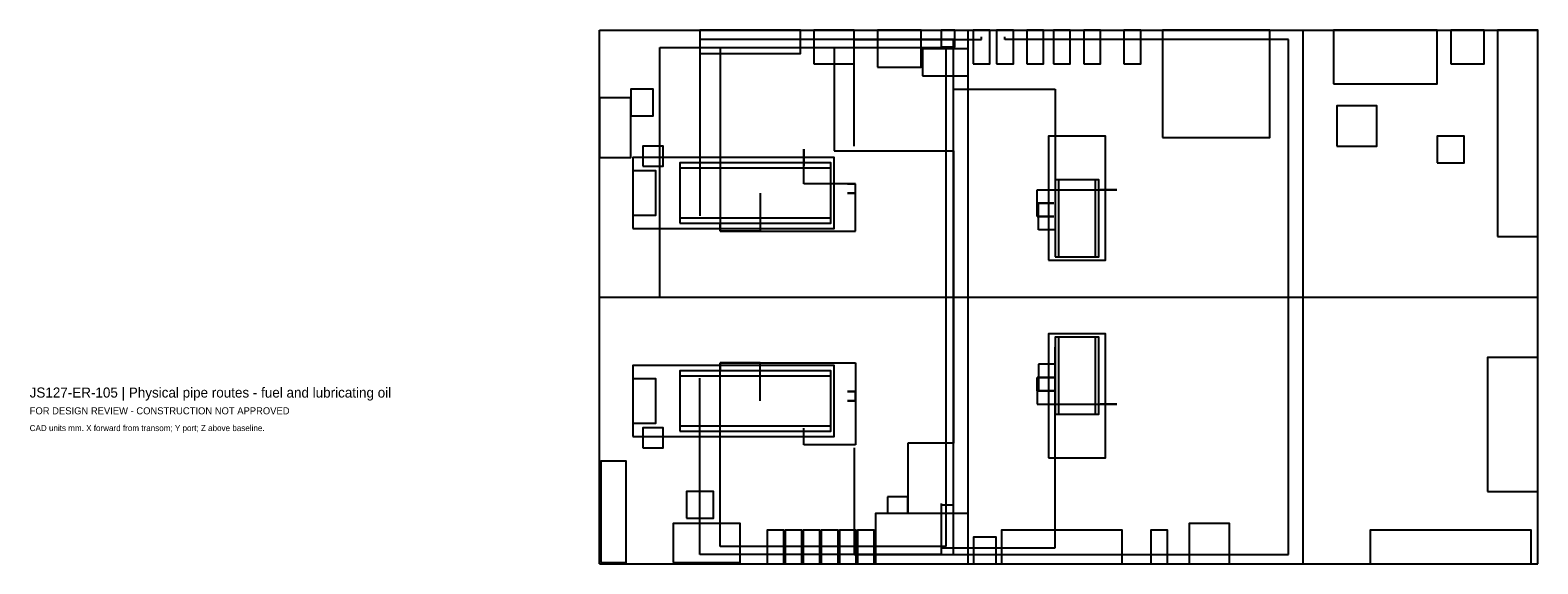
# Model space of a CAD drawing. Header units: millimetres. Extents: x 7 to 22500, y -3980 to 3980.
import ezdxf

# ---------------------------------------------------------------- set-up
doc = ezdxf.new("R2010")
doc.units = ezdxf.units.MM
for name, color, linetype in [('ANNOTATION', 7, 'Continuous'), ('CENTERLINE', 8, 'Continuous'), ('EQUIPMENT', 3, 'Continuous'), ('GEOMETRY', 7, 'Continuous'), ('PIPING', 4, 'Continuous')]:
    doc.layers.add(name, color=color, linetype=linetype)

msp = doc.modelspace()

# ---------------------------------------------------------------- linework, layer by layer
at = {"layer": 'CENTERLINE'}
msp.add_line((8500, 0), (22500, 0), dxfattribs=at)
at = {"layer": 'EQUIPMENT'}
for points in [[(10000, 3630), (11500, 3630), (11500, 3980), (10000, 3980)], [(11700, 3480), (12300, 3480), (12300, 3980), (11700, 3980)], [(12650, 3430), (13300, 3430), (13300, 3980), (12650, 3980)], [(13600, 3730), (13800, 3730), (13800, 3980), (13600, 3980)], [(14075, 3480), (14325, 3480), (14325, 3980), (14075, 3980)], [(14425, 3480), (14675, 3480), (14675, 3980), (14425, 3980)], [(14875, 3480), (15125, 3480), (15125, 3980), (14875, 3980)], [(15275, 3480), (15525, 3480), (15525, 3980), (15275, 3980)], [(15725, 3480), (15975, 3480), (15975, 3980), (15725, 3980)], [(16325, 3480), (16575, 3480), (16575, 3980), (16325, 3980)], [(16900, 2380), (18500, 2380), (18500, 3980), (16900, 3980)], [(19450, 3180), (21000, 3180), (21000, 3980), (19450, 3980)], [(21200, 3480), (21700, 3480), (21700, 3980), (21200, 3980)], [(21900, 900), (22500, 900), (22500, 3980), (21900, 3980)], [(13320, 3300), (14000, 3300), (14000, 3700), (13320, 3700)], [(8500, 2080), (8970, 2080), (8970, 2970), (8500, 2970)], [(8970, 2700), (9300, 2700), (9300, 3100), (8970, 3100)], [(19500, 2250), (20100, 2250), (20100, 2850), (19500, 2850)], [(9150, 1950), (9450, 1950), (9450, 2250), (9150, 2250)], [(15200, 550), (16050, 550), (16050, 2400), (15200, 2400)], [(21000, 2000), (21400, 2000), (21400, 2400), (21000, 2400)], [(9000, 1020), (12000, 1020), (12000, 2080), (9000, 2080)], [(9000, 1220), (9340, 1220), (9340, 1880), (9000, 1880)], [(9700, 1100), (11950, 1100), (11950, 2000), (9700, 2000)], [(9700, 1180), (11950, 1180), (11950, 1920), (9700, 1920)], [(15300, 600), (15950, 600), (15950, 1750), (15300, 1750)], [(15350, 600), (15900, 600), (15900, 1750), (15350, 1750)], [(15200, -2400), (16050, -2400), (16050, -550), (15200, -550)], [(15300, -1750), (15950, -1750), (15950, -600), (15300, -600)], [(15350, -1750), (15900, -1750), (15900, -600), (15350, -600)], [(9000, -2080), (12000, -2080), (12000, -1020), (9000, -1020)], [(9700, -2000), (11950, -2000), (11950, -1100), (9700, -1100)], [(21750, -2900), (22500, -2900), (22500, -900), (21750, -900)], [(9000, -1880), (9340, -1880), (9340, -1220), (9000, -1220)], [(9700, -1920), (11950, -1920), (11950, -1180), (9700, -1180)], [(9150, -2250), (9450, -2250), (9450, -1950), (9150, -1950)], [(8520, -3960), (8900, -3960), (8900, -2450), (8520, -2450)], [(9800, -3300), (10200, -3300), (10200, -2900), (9800, -2900)], [(12620, -3980), (14000, -3980), (14000, -3230), (12620, -3230)], [(9600, -3960), (10600, -3960), (10600, -3380), (9600, -3380)], [(11000, -3980), (11250, -3980), (11250, -3480), (11000, -3480)], [(11270, -3980), (11520, -3980), (11520, -3480), (11270, -3480)], [(11540, -3980), (11790, -3980), (11790, -3480), (11540, -3480)], [(11810, -3980), (12060, -3980), (12060, -3480), (11810, -3480)], [(12080, -3980), (12330, -3980), (12330, -3480), (12080, -3480)], [(12350, -3980), (12600, -3980), (12600, -3480), (12350, -3480)], [(14080, -3980), (14420, -3980), (14420, -3580), (14080, -3580)], [(14500, -3980), (16300, -3980), (16300, -3480), (14500, -3480)], [(16725, -3980), (16975, -3980), (16975, -3480), (16725, -3480)], [(17300, -3980), (17900, -3980), (17900, -3380), (17300, -3380)], [(20000, -3980), (22400, -3980), (22400, -3480), (20000, -3480)]]:
    msp.add_lwpolyline(points, close=True, dxfattribs=at)
at = {"layer": 'GEOMETRY'}
for p, q in [((8500, 3980), (14000, 3980)), ((8500, -3980), (8500, 3980)), ((14000, 3980), (19000, 3980)), ((14000, -3980), (14000, 3980)), ((19000, 3980), (22500, 3980)), ((19000, -3980), (19000, 3980)), ((22500, -3980), (22500, 3980)), ((8500, -3980), (14000, -3980)), ((14000, -3980), (19000, -3980)), ((19000, -3980), (22500, -3980))]:
    msp.add_line(p, q, dxfattribs=at)
at = {"layer": 'PIPING'}
for p, q in [((13780, 3840), (10000, 3840)), ((10000, 3840), (10000, 1212)), ((12300, 2250), (12300, 3840)), ((12300, 3840), (14200, 3840)), ((13780, -3840), (13780, 3840)), ((14200, 3840), (14200, 3880)), ((14200, 3880), (14200, 3880)), ((14200, 3880), (14200, 3880)), ((14550, 3840), (14550, 3880)), ((14550, 3880), (14550, 3880)), ((14550, 3880), (14550, 3880)), ((18780, 3840), (14550, 3840)), ((18780, -3840), (18780, 3840)), ((9400, 0), (9400, 3720)), ((9400, 3720), (10300, 3720)), ((9400, 0), (9400, 3720)), ((9400, 3720), (13670, 3720)), ((10300, 3720), (10300, 980)), ((12000, 3710), (12000, 3710)), ((12000, 3710), (12000, 3710)), ((12000, 3710), (12000, 2180)), ((13670, 3720), (13670, -3720)), ((13780, -3100), (13780, 3100)), ((13780, 3100), (15300, 3100)), ((15300, 3100), (15300, 750)), ((12300, 2250), (12300, 2250)), ((12300, 2250), (12300, 2250)), ((12300, 2250), (12300, 2250)), ((12300, 2250), (12300, 2250)), ((12300, 2250), (12300, 2250)), ((11550, 1690), (11550, 2205)), ((11550, 2205), (11550, 2205)), ((11550, 2205), (11550, 1955)), ((12000, 2180), (13780, 2180)), ((13780, 2180), (13780, -2180)), ((12320, 1690), (11550, 1690)), ((12320, 1690), (12200, 1690)), ((12200, 1690), (12320, 1690)), ((12320, 1550), (12320, 1690)), ((12320, 1690), (12320, 1690)), ((15030, 1200), (15030, 1600)), ((15030, 1600), (16220, 1600)), ((16220, 1600), (15970, 1600)), ((16220, 1600), (16220, 1600)), ((10900, 1550), (10900, 1550)), ((10900, 1550), (10900, 1550)), ((10900, 1550), (10900, 980)), ((12320, 1550), (12200, 1550)), ((12200, 1550), (12320, 1550)), ((12320, 980), (12320, 1550)), ((12320, 1550), (12320, 1550)), ((12320, 1550), (12320, 1550)), ((15050, 1400), (15030, 1400)), ((15030, 1400), (15030, 1400)), ((15030, 1400), (15280, 1400)), ((15280, 1400), (15030, 1400)), ((15030, 1400), (15030, 1400)), ((15030, 1400), (15030, 1200)), ((15050, 1000), (15050, 1400)), ((10000, 1212), (10000, 1212)), ((10000, 1212), (10000, 1212)), ((15030, 1200), (15280, 1200)), ((15280, 1200), (15030, 1200)), ((15030, 1200), (15030, 1200)), ((10300, 980), (10300, 1100)), ((10300, 1100), (10300, 980)), ((10300, 980), (10300, 1100)), ((10300, 980), (10300, 980)), ((10300, 980), (10300, 980)), ((10300, 980), (12320, 980)), ((10900, 980), (10300, 980)), ((10300, 980), (10300, 980)), ((15300, 1000), (15050, 1000)), ((15050, 1000), (15050, 1000)), ((15300, 750), (15300, 750)), ((15300, 750), (15300, 750)), ((9400, 0), (9400, 0)), ((9400, 0), (9400, 0)), ((9400, 0), (9400, 0)), ((15300, -3740), (15300, -750)), ((15300, -750), (15300, -750)), ((15300, -750), (15300, -750)), ((10300, -3720), (10300, -980)), ((10300, -980), (10300, -980)), ((10300, -980), (10300, -1100)), ((10300, -1100), (10300, -980)), ((10300, -980), (10300, -980)), ((10300, -980), (12320, -980)), ((10900, -980), (10300, -980)), ((10300, -980), (10300, -980)), ((10300, -980), (10300, -1100)), ((10900, -1550), (10900, -980)), ((12320, -980), (12320, -1550)), ((15300, -1000), (15050, -1000)), ((15050, -1000), (15050, -1000)), ((15050, -1000), (15050, -1400)), ((10000, -3840), (10000, -1212)), ((10000, -1212), (10000, -1212)), ((10000, -1212), (10000, -1212)), ((15030, -1400), (15030, -1200)), ((15030, -1200), (15280, -1200)), ((15280, -1200), (15030, -1200)), ((15030, -1200), (15030, -1200)), ((15030, -1200), (15030, -1600)), ((10900, -1550), (10900, -1550)), ((10900, -1550), (10900, -1550)), ((12320, -1410), (12200, -1410)), ((12200, -1410), (12320, -1410)), ((12320, -1550), (12200, -1550)), ((12200, -1550), (12320, -1550)), ((12320, -1550), (12320, -1410)), ((12320, -1410), (12320, -1410)), ((12320, -1410), (12320, -2205)), ((12320, -1550), (12320, -1550)), ((12320, -1550), (12320, -1550)), ((15050, -1400), (15030, -1400)), ((15030, -1400), (15030, -1400)), ((15030, -1400), (15280, -1400)), ((15280, -1400), (15030, -1400)), ((15030, -1400), (15030, -1400)), ((15030, -1600), (16220, -1600)), ((16220, -1600), (15970, -1600)), ((16220, -1600), (16220, -1600)), ((11550, -2205), (11550, -1955)), ((12320, -2205), (11550, -2205)), ((11550, -2205), (11550, -2205)), ((13780, -2180), (13100, -2180)), ((13100, -2180), (13100, -2980)), ((12300, -2250), (12300, -2250)), ((12300, -2250), (12300, -2250)), ((12300, -2250), (12300, -2250)), ((12300, -2250), (12300, -2250)), ((12300, -2250), (12300, -2250)), ((12300, -2250), (12300, -3840)), ((13100, -2980), (12800, -2980)), ((12800, -2980), (12800, -2980)), ((12800, -2980), (12800, -3230)), ((13100, -2980), (13100, -2980)), ((13100, -2980), (13100, -3230)), ((13100, -3230), (13100, -2980)), ((13100, -2980), (13100, -2980)), ((13600, -3080), (13600, -3080)), ((13600, -3080), (13600, -3080)), ((13600, -3080), (13600, -3840)), ((13600, -3080), (13600, -3080)), ((13600, -3080), (13600, -3080)), ((13600, -3080), (13600, -3840)), ((13600, -3080), (13600, -3080)), ((13600, -3080), (13600, -3080)), ((13600, -3080), (13600, -3100)), ((13600, -3080), (13600, -3080)), ((13600, -3080), (13600, -3080)), ((13600, -3080), (13600, -3740)), ((13600, -3100), (13780, -3100)), ((13670, -3720), (10300, -3720)), ((13600, -3740), (15300, -3740)), ((13600, -3840), (10000, -3840)), ((12300, -3840), (18780, -3840)), ((13600, -3840), (13780, -3840))]:
    msp.add_line(p, q, dxfattribs=at)

# ---------------------------------------------------------------- texts
at = {"layer": 'ANNOTATION'}
for s, height, p in [('JS127-ER-105 | Physical pipe routes - fuel and lubricating oil', 150, (0, -1500)), ('FOR DESIGN REVIEW - CONSTRUCTION NOT APPROVED', 105, (0, -1750)), ('CAD units mm. X forward from transom; Y port; Z above baseline.', 90, (0, -2000))]:
    msp.add_text(s, height=height, dxfattribs=at).set_placement(p)

doc.saveas('drawing.dxf')
